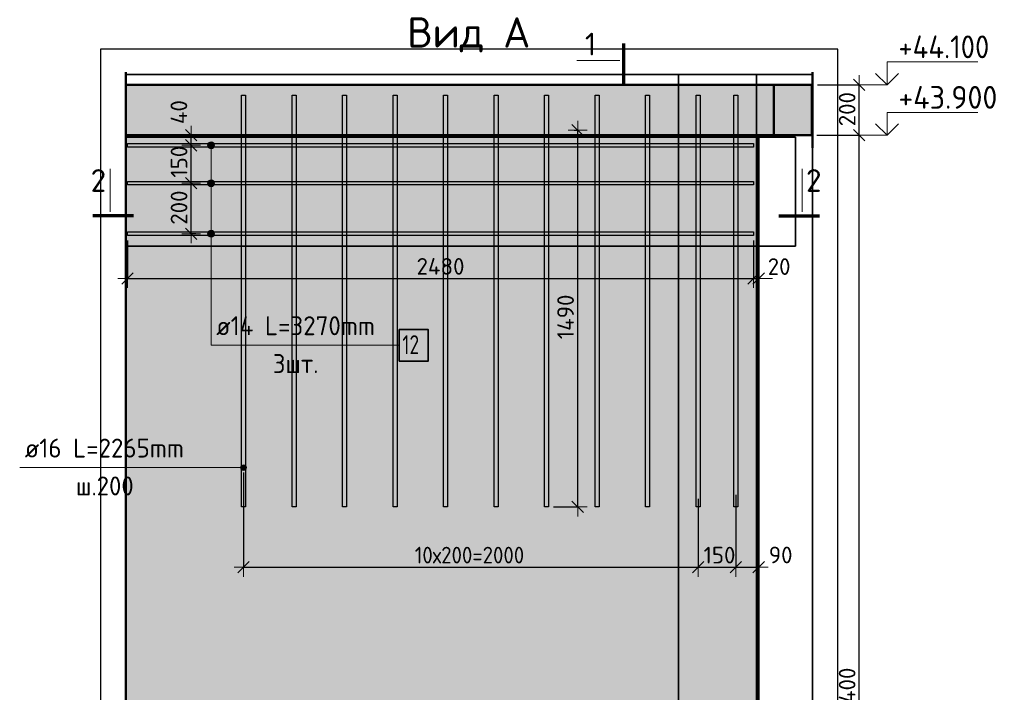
# Model space of a CAD drawing. Header units: millimetres. Extents: x 10987 to 63485, y -5166 to 39219.
# Tile 21 of 43: x 17970 to 21870, y 10985 to 13649. Entities that reach past the tile are written whole.
import ezdxf

# ---------------------------------------------------------------- set-up
doc = ezdxf.new("R2010")
doc.units = ezdxf.units.MM
doc.header["$PDMODE"] = 65
for name, color, linetype, lineweight in [('Standard', 7, 'Continuous', 25), ('Арм.стержн.горизонт. 2', 202, 'Continuous', 35), ('Высотная отметки_ общее', 7, 'Continuous', 13), ('Размерная линия_ общее', 7, 'Continuous', 13)]:
    doc.layers.add(name, color=color, linetype=linetype, lineweight=lineweight)
doc.layers.add('Арм.стержн. вертикальными 2', color=7, linetype='Continuous', lineweight=35, true_color=0x006e00)
doc.styles.add('ISOCPEUR', font='ISOCPEUR')
doc.dimstyles.new('DIMSTYLE_3', dxfattribs={"dimtxt": 66, "dimasz": 75, "dimexe": 0, "dimexo": 0, "dimgap": 33, "dimtad": 2, "dimdec": 0, "dimrnd": 5, "dimzin": 12, "dimdsep": 46, "dimtxsty": 'ISOCPEUR', "dimblk1": 'ALL_ML_STRICH', "dimblk2": 'ALL_ML_STRICH', "dimsah": 1, "dimcen": 0, "dimclrd": 7, "dimclre": 256, "dimclrt": 7, "dimadec": 0, "dimazin": 0, "dimtfac": 1, "dimtdec": 0, "dimtix": 1, "dimtmove": 2, "dimatfit": 3, "dimfxl": 0, "dimtvp": 1.2, "dimtzin": 0, "dimlwd": 0, "dimlwe": -3, "dimarcsym": 0})
doc.dimstyles.new('DIMSTYLE_6', dxfattribs={"dimtxt": 66, "dimasz": 75, "dimexe": 0, "dimexo": 0, "dimgap": 33, "dimtad": 2, "dimdec": 0, "dimrnd": 5, "dimzin": 12, "dimdsep": 46, "dimtxsty": 'ISOCPEUR', "dimblk1": 'ALL_ML_STRICH', "dimblk2": 'ALL_ML_STRICH', "dimsah": 1, "dimcen": 0, "dimclrd": 7, "dimclre": 256, "dimclrt": 7, "dimadec": 0, "dimazin": 0, "dimtfac": 1, "dimtdec": 0, "dimtix": 1, "dimtmove": 2, "dimatfit": 3, "dimfxl": 0, "dimtzin": 0, "dimlwd": 0, "dimlwe": -3, "dimarcsym": 0})

# ---------------------------------------------------------------- blocks, each defined once
blk = doc.blocks.new('ALL_ML_STRICH')
at = {"color": 0, "linetype": 'ByBlock', "lineweight": -2}
for p, q in [((-1, 0), (0.5, 0)), ((-0.3, -0.3), (0.3, 0.3)), ((0, -0.5), (0, 0.5))]:
    blk.add_line(p, q, dxfattribs=at)
blk = doc.blocks.new('*D42')
at = {"layer": 'DEFPOINTS', "color": 7, "linetype": 'Continuous', "lineweight": 13, "transparency": 33554687}
for p in [(20146.5, 13211.3), (20064.8, 11719.3), (20180, 11719.3)]:
    blk.add_point(p, dxfattribs=at)
at = {"layer": 'Размерная линия_ общее', "color": 253, "linetype": 'Continuous', "lineweight": -2, "true_color": 0xa0a0a0, "transparency": 33554687}
for p, q in [((20166.5, 13211.3), (20180, 13211.3)), ((20084.8, 11719.3), (20180, 11719.3))]:
    blk.add_line(p, q, dxfattribs=at)
at = {"layer": 'Размерная линия_ общее', "color": 7, "linetype": 'Continuous', "lineweight": -2, "transparency": 33554687}
blk.add_line((20180, 11719.3), (20180, 13211.3), dxfattribs=at)
at = {"layer": 'Размерная линия_ общее', "color": 7, "linetype": 'Continuous', "lineweight": 13, "transparency": 33554687, "xscale": 75, "yscale": 75, "zscale": 75}
for p, rotation in [((20180, 13211.3), 90), ((20180, 11719.3), 270)]:
    blk.add_blockref('ALL_ML_STRICH', p, dxfattribs=dict(at, rotation=rotation))
at = {"layer": 'Размерная линия_ общее', "color": 7, "linetype": 'Continuous', "lineweight": 13, "transparency": 33554687, "insert": (20132, 12471.9), "char_height": 66, "width": 264, "attachment_point": 5, "rotation": 90, "style": 'ISOCPEUR'}
blk.add_mtext('\\A1;{1490}', dxfattribs=at)
blk = doc.blocks.new('*D116')
at = {"layer": 'DEFPOINTS', "color": 7, "linetype": 'Continuous', "lineweight": 13, "transparency": 33554687}
for p in [(18856.8, 11875), (20656.8, 11771.7), (18856.8, 11480.4)]:
    blk.add_point(p, dxfattribs=at)
at = {"layer": 'Размерная линия_ общее', "color": 253, "linetype": 'Continuous', "lineweight": -2, "true_color": 0xa0a0a0, "transparency": 33554687}
for p, q in [((18856.8, 11855), (18856.8, 11480.4)), ((20656.8, 11751.7), (20656.8, 11480.4))]:
    blk.add_line(p, q, dxfattribs=at)
at = {"layer": 'Размерная линия_ общее', "color": 7, "linetype": 'Continuous', "lineweight": -2, "transparency": 33554687}
blk.add_line((18856.8, 11480.4), (20656.8, 11480.4), dxfattribs=at)
at = {"layer": 'Размерная линия_ общее', "color": 7, "linetype": 'Continuous', "lineweight": 13, "transparency": 33554687, "xscale": 75, "yscale": 75, "zscale": 75, "rotation": 180}
blk.add_blockref('ALL_ML_STRICH', (18856.8, 11480.4), dxfattribs=at)
at = {"layer": 'Размерная линия_ общее', "color": 7, "linetype": 'Continuous', "lineweight": 13, "transparency": 33554687, "xscale": 75, "yscale": 75, "zscale": 75}
blk.add_blockref('ALL_ML_STRICH', (20656.8, 11480.4), dxfattribs=at)
at = {"layer": 'Размерная линия_ общее', "color": 7, "linetype": 'Continuous', "lineweight": 13, "transparency": 33554687, "insert": (19534.8, 11561.4), "char_height": 66, "width": 3.3, "attachment_point": 1, "line_spacing_factor": 0.60241, "style": 'ISOCPEUR'}
blk.add_mtext('\\W0.91;10х200=2000', dxfattribs=at)
blk = doc.blocks.new('*D117')
at = {"layer": 'DEFPOINTS', "color": 7, "linetype": 'Continuous', "lineweight": 13, "transparency": 33554687}
for p in [(20806.8, 11787.3), (20656.8, 11771.7), (20656.8, 11480.4)]:
    blk.add_point(p, dxfattribs=at)
at = {"layer": 'Размерная линия_ общее', "color": 253, "linetype": 'Continuous', "lineweight": -2, "true_color": 0xa0a0a0, "transparency": 33554687}
for p, q in [((20656.8, 11751.7), (20656.8, 11480.4)), ((20806.8, 11767.3), (20806.8, 11480.4))]:
    blk.add_line(p, q, dxfattribs=at)
at = {"layer": 'Размерная линия_ общее', "color": 7, "linetype": 'Continuous', "lineweight": -2, "transparency": 33554687}
blk.add_line((20656.8, 11480.4), (20806.8, 11480.4), dxfattribs=at)
at = {"layer": 'Размерная линия_ общее', "color": 7, "linetype": 'Continuous', "lineweight": 13, "transparency": 33554687, "xscale": 75, "yscale": 75, "zscale": 75, "rotation": 180}
blk.add_blockref('ALL_ML_STRICH', (20656.8, 11480.4), dxfattribs=at)
at = {"layer": 'Размерная линия_ общее', "color": 7, "linetype": 'Continuous', "lineweight": 13, "transparency": 33554687, "xscale": 75, "yscale": 75, "zscale": 75}
blk.add_blockref('ALL_ML_STRICH', (20806.8, 11480.4), dxfattribs=at)
at = {"layer": 'Размерная линия_ общее', "color": 7, "linetype": 'Continuous', "lineweight": 13, "transparency": 33554687, "insert": (20741.7, 11528.4), "char_height": 66, "width": 198, "attachment_point": 5, "style": 'ISOCPEUR'}
blk.add_mtext('\\A1;{150}', dxfattribs=at)
blk = doc.blocks.new('*D118')
at = {"layer": 'DEFPOINTS', "color": 7, "linetype": 'Continuous', "lineweight": 13, "transparency": 33554687}
for p in [(20806.8, 11787.3), (20806.8, 11480.4), (20896.8, 11491.3)]:
    blk.add_point(p, dxfattribs=at)
at = {"layer": 'Размерная линия_ общее', "color": 253, "linetype": 'Continuous', "lineweight": -2, "true_color": 0xa0a0a0, "transparency": 33554687}
for p, q in [((20806.8, 11767.3), (20806.8, 11480.4)), ((20896.8, 11480.4), (20896.8, 11480.4))]:
    blk.add_line(p, q, dxfattribs=at)
at = {"layer": 'Размерная линия_ общее', "color": 7, "linetype": 'Continuous', "lineweight": -2, "transparency": 33554687}
blk.add_line((20806.8, 11480.4), (20896.8, 11480.4), dxfattribs=at)
at = {"layer": 'Размерная линия_ общее', "color": 7, "linetype": 'Continuous', "lineweight": 13, "transparency": 33554687, "xscale": 75, "yscale": 75, "zscale": 75, "rotation": 180}
blk.add_blockref('ALL_ML_STRICH', (20806.8, 11480.4), dxfattribs=at)
at = {"layer": 'Размерная линия_ общее', "color": 7, "linetype": 'Continuous', "lineweight": 13, "transparency": 33554687, "xscale": 75, "yscale": 75, "zscale": 75}
blk.add_blockref('ALL_ML_STRICH', (20896.8, 11480.4), dxfattribs=at)
at = {"layer": 'Размерная линия_ общее', "color": 7, "linetype": 'Continuous', "lineweight": 13, "transparency": 33554687, "insert": (20984, 11528.9), "char_height": 66, "width": 132, "attachment_point": 5, "style": 'ISOCPEUR'}
blk.add_mtext('\\A1;{90}', dxfattribs=at)
blk = doc.blocks.new('*D119')
at = {"layer": 'DEFPOINTS', "color": 7, "linetype": 'Continuous', "lineweight": 13, "transparency": 33554687}
for p in [(18396.8, 12794.3), (20876.8, 12794.3), (18396.8, 12623.9)]:
    blk.add_point(p, dxfattribs=at)
at = {"layer": 'Размерная линия_ общее', "color": 253, "linetype": 'Continuous', "lineweight": -2, "true_color": 0xa0a0a0, "transparency": 33554687}
for p, q in [((18396.8, 12774.3), (18396.8, 12623.9)), ((20876.8, 12774.3), (20876.8, 12623.9))]:
    blk.add_line(p, q, dxfattribs=at)
at = {"layer": 'Размерная линия_ общее', "color": 7, "linetype": 'Continuous', "lineweight": -2, "transparency": 33554687}
blk.add_line((18396.8, 12623.9), (20876.8, 12623.9), dxfattribs=at)
at = {"layer": 'Размерная линия_ общее', "color": 7, "linetype": 'Continuous', "lineweight": 13, "transparency": 33554687, "xscale": 75, "yscale": 75, "zscale": 75, "rotation": 180}
blk.add_blockref('ALL_ML_STRICH', (18396.8, 12623.9), dxfattribs=at)
at = {"layer": 'Размерная линия_ общее', "color": 7, "linetype": 'Continuous', "lineweight": 13, "transparency": 33554687, "xscale": 75, "yscale": 75, "zscale": 75}
blk.add_blockref('ALL_ML_STRICH', (20876.8, 12623.9), dxfattribs=at)
at = {"layer": 'Размерная линия_ общее', "color": 7, "linetype": 'Continuous', "lineweight": 13, "transparency": 33554687, "insert": (19636.8, 12671.9), "char_height": 66, "width": 264, "attachment_point": 5, "style": 'ISOCPEUR'}
blk.add_mtext('\\A1;{2480}', dxfattribs=at)
blk = doc.blocks.new('*D120')
at = {"layer": 'DEFPOINTS', "color": 7, "linetype": 'Continuous', "lineweight": 13, "transparency": 33554687}
for p in [(20876.8, 12794.3), (20896.8, 12737.9), (20876.8, 12623.9)]:
    blk.add_point(p, dxfattribs=at)
at = {"layer": 'Размерная линия_ общее', "color": 253, "linetype": 'Continuous', "lineweight": -2, "true_color": 0xa0a0a0, "transparency": 33554687}
for p, q in [((20876.8, 12774.3), (20876.8, 12623.9)), ((20896.8, 12717.9), (20896.8, 12623.9))]:
    blk.add_line(p, q, dxfattribs=at)
at = {"layer": 'Размерная линия_ общее', "color": 7, "linetype": 'Continuous', "lineweight": -2, "transparency": 33554687}
blk.add_line((20876.8, 12623.9), (20896.8, 12623.9), dxfattribs=at)
at = {"layer": 'Размерная линия_ общее', "color": 7, "linetype": 'Continuous', "lineweight": 13, "transparency": 33554687, "xscale": 75, "yscale": 75, "zscale": 75}
blk.add_blockref('ALL_ML_STRICH', (20896.8, 12623.9), dxfattribs=at)
at = {"layer": 'Размерная линия_ общее', "color": 7, "linetype": 'Continuous', "lineweight": 13, "transparency": 33554687, "xscale": 75, "yscale": 75, "zscale": 75, "rotation": 180}
blk.add_blockref('ALL_ML_STRICH', (20876.8, 12623.9), dxfattribs=at)
at = {"layer": 'Размерная линия_ общее', "color": 7, "linetype": 'Continuous', "lineweight": 13, "transparency": 33554687, "insert": (20977.8, 12671.1), "char_height": 66, "width": 132, "attachment_point": 5, "style": 'ISOCPEUR'}
blk.add_mtext('\\A1;{20}', dxfattribs=at)
blk = doc.blocks.new('ПРОСТАНОВКА_РАЗМЕРОВ_0')
at = {"layer": 'Арм.стержн. вертикальными 2', "linetype": 'Continuous', "lineweight": 13, "transparency": 33554687}
for points in [[(18847.2, 11869.2), (18847.2, 11880.4), (18845.6, 11874.8)], [(18847.2, 11880.4), (18851.2, 11865.1), (18851.2, 11884.5)], [(18847.2, 11880.4), (18847.2, 11869.2), (18851.2, 11865.1)], [(18851.2, 11884.5), (18856.8, 11863.6), (18856.8, 11886.1)], [(18851.2, 11884.5), (18851.2, 11865.1), (18856.8, 11863.6)], [(18856.8, 11886.1), (18856.8, 11863.6), (18862.5, 11865.1)], [(18856.8, 11886.1), (18862.5, 11865.1), (18862.5, 11884.5)], [(18862.5, 11884.5), (18862.5, 11865.1), (18866.5, 11869.2)], [(18862.5, 11884.5), (18866.5, 11869.2), (18866.5, 11880.4)], [(18866.5, 11880.4), (18866.5, 11869.2), (18868.1, 11874.8)]]:
    blk.add_hatch(color=7, dxfattribs=at).paths.add_polyline_path(points)
at = {"layer": 'Арм.стержн. вертикальными 2', "color": 7, "linetype": 'Continuous', "lineweight": 13, "transparency": 33554687}
for p, q in [((18707.5, 11874.8), (18856.8, 11874.8)), ((18845.6, 11874.8), (18845.6, 11874.8)), ((18856.8, 11886.1), (18856.8, 11886.1)), ((18856.8, 11863.6), (18856.8, 11863.6)), ((18868.1, 11874.8), (18868.1, 11874.8))]:
    blk.add_line(p, q, dxfattribs=at)
blk.add_circle((18856.8, 11874.8), 11.3, dxfattribs=at)
blk = doc.blocks.new('ПРОСТАНОВКА_РАЗМЕРОВ_1')
at = {"layer": 'Арм.стержн.горизонт. 2', "linetype": 'Continuous', "lineweight": 13, "transparency": 33554687}
for points in [[(18714.5, 13151.3), (18741.5, 13151.3), (18739.6, 13158)], [(18714.5, 13151.3), (18739.6, 13158), (18716.4, 13158)], [(18716.4, 13144.5), (18741.5, 13151.3), (18714.5, 13151.3)], [(18716.4, 13158), (18739.6, 13158), (18734.8, 13162.9)], [(18716.4, 13158), (18734.8, 13162.9), (18721.3, 13162.9)], [(18716.4, 13144.5), (18739.6, 13144.5), (18741.5, 13151.3)], [(18721.3, 13139.6), (18739.6, 13144.5), (18716.4, 13144.5)], [(18721.3, 13162.9), (18734.8, 13162.9), (18728, 13164.8)], [(18721.3, 13139.6), (18734.8, 13139.6), (18739.6, 13144.5)], [(18734.8, 13139.6), (18721.3, 13139.6), (18728, 13137.8)]]:
    blk.add_hatch(color=7, dxfattribs=at).paths.add_polyline_path(points)
at = {"layer": 'Арм.стержн.горизонт. 2', "color": 7, "linetype": 'Continuous', "lineweight": 13, "transparency": 33554687}
for p, q in [((18714.5, 13151.3), (18714.5, 13151.3)), ((18728, 13164.8), (18728, 13164.8)), ((18728, 12359.3), (18728, 13151.3)), ((18741.5, 13151.3), (18741.5, 13151.3)), ((18728, 13137.8), (18728, 13137.8))]:
    blk.add_line(p, q, dxfattribs=at)
blk.add_circle((18728, 13151.3), 13.5, dxfattribs=at)
blk = doc.blocks.new('ПРОСТАНОВКА_РАЗМЕРОВ_2')
at = {"layer": 'Арм.стержн.горизонт. 2', "linetype": 'Continuous', "lineweight": 13, "transparency": 33554687}
for points in [[(18714.5, 12801.3), (18741.5, 12801.3), (18739.6, 12808)], [(18714.5, 12801.3), (18739.6, 12808), (18716.4, 12808)], [(18716.4, 12794.5), (18741.5, 12801.3), (18714.5, 12801.3)], [(18716.4, 12808), (18739.6, 12808), (18734.8, 12812.9)], [(18716.4, 12808), (18734.8, 12812.9), (18721.3, 12812.9)], [(18716.4, 12794.5), (18739.6, 12794.5), (18741.5, 12801.3)], [(18721.3, 12789.6), (18739.6, 12794.5), (18716.4, 12794.5)], [(18721.3, 12812.9), (18734.8, 12812.9), (18728, 12814.8)], [(18721.3, 12789.6), (18734.8, 12789.6), (18739.6, 12794.5)], [(18734.8, 12789.6), (18721.3, 12789.6), (18728, 12787.8)]]:
    blk.add_hatch(color=7, dxfattribs=at).paths.add_polyline_path(points)
at = {"layer": 'Арм.стержн.горизонт. 2', "color": 7, "linetype": 'Continuous', "lineweight": 13, "transparency": 33554687}
for p, q in [((18714.5, 12801.3), (18714.5, 12801.3)), ((18728, 12814.8), (18728, 12814.8)), ((18728, 12359.3), (18728, 12801.3)), ((18741.5, 12801.3), (18741.5, 12801.3)), ((18728, 12787.8), (18728, 12787.8))]:
    blk.add_line(p, q, dxfattribs=at)
blk.add_circle((18728, 12801.3), 13.5, dxfattribs=at)
blk = doc.blocks.new('*D250')
at = {"layer": 'DEFPOINTS', "color": 7, "linetype": 'Continuous', "lineweight": 13, "transparency": 33554687}
for p in [(21106.8, 13191.3), (20956.8, 8791.3), (21295.2, 8791.3)]:
    blk.add_point(p, dxfattribs=at)
at = {"layer": 'Размерная линия_ общее', "color": 253, "linetype": 'Continuous', "lineweight": -2, "true_color": 0xa0a0a0, "transparency": 33554687}
for p, q in [((21126.8, 13191.3), (21295.2, 13191.3)), ((20976.8, 8791.3), (21295.2, 8791.3))]:
    blk.add_line(p, q, dxfattribs=at)
at = {"layer": 'Размерная линия_ общее', "color": 7, "linetype": 'Continuous', "lineweight": -2, "transparency": 33554687}
blk.add_line((21295.2, 8791.3), (21295.2, 13191.3), dxfattribs=at)
at = {"layer": 'Размерная линия_ общее', "color": 7, "linetype": 'Continuous', "lineweight": 13, "transparency": 33554687, "xscale": 75, "yscale": 75, "zscale": 75}
for p, rotation in [((21295.2, 13191.3), 90), ((21295.2, 8791.3), 270)]:
    blk.add_blockref('ALL_ML_STRICH', p, dxfattribs=dict(at, rotation=rotation))
at = {"layer": 'Размерная линия_ общее', "color": 7, "linetype": 'Continuous', "lineweight": 13, "transparency": 33554687, "insert": (21247.2, 10988), "char_height": 66, "width": 264, "attachment_point": 5, "rotation": 90, "style": 'ISOCPEUR'}
blk.add_mtext('\\A1;{4400}', dxfattribs=at)
blk = doc.blocks.new('*D251')
at = {"layer": 'DEFPOINTS', "color": 7, "linetype": 'Continuous', "lineweight": 13, "transparency": 33554687}
for p in [(21110.5, 13391.3), (21106.8, 13191.3), (21295.2, 13191.3)]:
    blk.add_point(p, dxfattribs=at)
at = {"layer": 'Размерная линия_ общее', "color": 253, "linetype": 'Continuous', "lineweight": -2, "true_color": 0xa0a0a0, "transparency": 33554687}
for p, q in [((21130.5, 13391.3), (21295.2, 13391.3)), ((21126.8, 13191.3), (21295.2, 13191.3))]:
    blk.add_line(p, q, dxfattribs=at)
at = {"layer": 'Размерная линия_ общее', "color": 7, "linetype": 'Continuous', "lineweight": -2, "transparency": 33554687}
blk.add_line((21295.2, 13191.3), (21295.2, 13391.3), dxfattribs=at)
at = {"layer": 'Размерная линия_ общее', "color": 7, "linetype": 'Continuous', "lineweight": 13, "transparency": 33554687, "xscale": 75, "yscale": 75, "zscale": 75}
for p, rotation in [((21295.2, 13391.3), 90), ((21295.2, 13191.3), 270)]:
    blk.add_blockref('ALL_ML_STRICH', p, dxfattribs=dict(at, rotation=rotation))
at = {"layer": 'Размерная линия_ общее', "color": 7, "linetype": 'Continuous', "lineweight": 13, "transparency": 33554687, "insert": (21247.2, 13294.6), "char_height": 66, "width": 198, "attachment_point": 5, "rotation": 90, "style": 'ISOCPEUR'}
blk.add_mtext('\\A1;{200}', dxfattribs=at)
blk = doc.blocks.new('COMPLEX_ELEVATIONDIM_1')
at = {"layer": 'Высотная отметки_ общее', "color": 7, "linetype": 'Continuous', "lineweight": 13, "transparency": 33554687}
for p, q in [((21405.2, 13391.3), (21405.2, 13481.3)), ((21405.2, 13481.3), (21765.2, 13481.3)), ((21405.2, 13391.3), (21360.2, 13436.3)), ((21405.2, 13391.3), (21450.2, 13436.3)), ((21405.2, 13391.3), (21299.1, 13391.3)), ((21405.2, 13391.3), (21405.2, 13391.3)), ((21405.2, 13391.3), (21405.2, 13391.3)), ((21405.2, 13391.3), (21405.2, 13391.3)), ((21405.2, 13391.3), (21405.2, 13391.3)), ((21405.2, 13191.3), (21405.2, 13281.3)), ((21405.2, 13281.3), (21765.2, 13281.3)), ((21405.2, 13191.3), (21360.2, 13236.3)), ((21405.2, 13191.3), (21450.2, 13236.3)), ((21405.2, 13191.3), (21299.1, 13191.3)), ((21405.2, 13191.3), (21405.2, 13191.3)), ((21405.2, 13191.3), (21405.2, 13191.3)), ((21405.2, 13191.3), (21405.2, 13191.3)), ((21405.2, 13191.3), (21405.2, 13191.3)), ((21405.2, 8791.3), (21405.2, 8881.3)), ((21405.2, 8881.3), (21765.2, 8881.3)), ((21405.2, 8791.3), (21360.2, 8836.3)), ((21405.2, 8791.3), (21450.2, 8836.3)), ((21405.2, 8791.3), (21405.2, 8791.3)), ((21405.2, 8791.3), (21405.2, 8791.3)), ((21405.2, 8791.3), (21405.2, 8791.3)), ((21405.2, 8791.3), (21405.2, 8791.3))]:
    blk.add_line(p, q, dxfattribs=at)
blk.add_lwpolyline([(21405.2, 8791.3), (21345.2, 8791.3), (21345.2, 8791.3), (21299.1, 8791.3)], dxfattribs=at)
at = {"layer": 'Высотная отметки_ общее', "color": 7, "linetype": 'Continuous', "lineweight": 13, "transparency": 33554687, "char_height": 90, "attachment_point": 7, "style": 'ISOCPEUR'}
for s, insert, width in [('\\W0.92;+44.100', (21450.2, 13496.3), 446.051), ('\\W0.96;+43.900', (21450.2, 13296.3), 456.775), ('\\W0.96;+39.500', (21450.2, 8896.3), 447.716)]:
    blk.add_mtext(s, dxfattribs=dict(at, insert=insert, width=width))
blk = doc.blocks.new('*D253')
at = {"layer": 'DEFPOINTS', "color": 7, "linetype": 'Continuous', "lineweight": 13, "transparency": 33554687}
for p in [(18659.9, 13001.3), (18649.1, 12801.3), (18687.8, 12801.3)]:
    blk.add_point(p, dxfattribs=at)
at = {"layer": 'Размерная линия_ общее', "color": 253, "linetype": 'Continuous', "lineweight": -2, "true_color": 0xa0a0a0, "transparency": 33554687}
for p, q in [((18649.1, 13001.3), (18649.1, 13001.3)), ((18667.8, 12801.3), (18649.1, 12801.3))]:
    blk.add_line(p, q, dxfattribs=at)
at = {"layer": 'Размерная линия_ общее', "color": 7, "linetype": 'Continuous', "lineweight": -2, "transparency": 33554687}
blk.add_line((18649.1, 12801.3), (18649.1, 13001.3), dxfattribs=at)
at = {"layer": 'Размерная линия_ общее', "color": 7, "linetype": 'Continuous', "lineweight": 13, "transparency": 33554687, "xscale": 75, "yscale": 75, "zscale": 75}
for p, rotation in [((18649.1, 13001.3), 90), ((18649.1, 12801.3), 270)]:
    blk.add_blockref('ALL_ML_STRICH', p, dxfattribs=dict(at, rotation=rotation))
at = {"layer": 'Размерная линия_ общее', "color": 7, "linetype": 'Continuous', "lineweight": 13, "transparency": 33554687, "insert": (18601.1, 12904.6), "char_height": 66, "width": 198, "attachment_point": 5, "rotation": 90, "style": 'ISOCPEUR'}
blk.add_mtext('\\A1;{200}', dxfattribs=at)
blk = doc.blocks.new('*D254')
at = {"layer": 'DEFPOINTS', "color": 7, "linetype": 'Continuous', "lineweight": 13, "transparency": 33554687}
for p in [(18653.4, 13151.3), (18649.1, 13001.3), (18659.9, 13001.3)]:
    blk.add_point(p, dxfattribs=at)
at = {"layer": 'Размерная линия_ общее', "color": 253, "linetype": 'Continuous', "lineweight": -2, "true_color": 0xa0a0a0, "transparency": 33554687}
for p, q in [((18649.1, 13151.3), (18649.1, 13151.3)), ((18649.1, 13001.3), (18649.1, 13001.3))]:
    blk.add_line(p, q, dxfattribs=at)
at = {"layer": 'Размерная линия_ общее', "color": 7, "linetype": 'Continuous', "lineweight": -2, "transparency": 33554687}
blk.add_line((18649.1, 13001.3), (18649.1, 13151.3), dxfattribs=at)
at = {"layer": 'Размерная линия_ общее', "color": 7, "linetype": 'Continuous', "lineweight": 13, "transparency": 33554687, "xscale": 75, "yscale": 75, "zscale": 75}
for p, rotation in [((18649.1, 13151.3), 90), ((18649.1, 13001.3), 270)]:
    blk.add_blockref('ALL_ML_STRICH', p, dxfattribs=dict(at, rotation=rotation))
at = {"layer": 'Размерная линия_ общее', "color": 7, "linetype": 'Continuous', "lineweight": 13, "transparency": 33554687, "insert": (18601.1, 13086.2), "char_height": 66, "width": 198, "attachment_point": 5, "rotation": 90, "style": 'ISOCPEUR'}
blk.add_mtext('\\A1;{150}', dxfattribs=at)
blk = doc.blocks.new('*D255')
at = {"layer": 'DEFPOINTS', "color": 7, "linetype": 'Continuous', "lineweight": 13, "transparency": 33554687}
for p in [(18657.9, 13191.3), (18649.1, 13151.3), (18653.4, 13151.3)]:
    blk.add_point(p, dxfattribs=at)
at = {"layer": 'Размерная линия_ общее', "color": 253, "linetype": 'Continuous', "lineweight": -2, "true_color": 0xa0a0a0, "transparency": 33554687}
for p, q in [((18649.1, 13191.3), (18649.1, 13191.3)), ((18649.1, 13151.3), (18649.1, 13151.3))]:
    blk.add_line(p, q, dxfattribs=at)
at = {"layer": 'Размерная линия_ общее', "color": 7, "linetype": 'Continuous', "lineweight": -2, "transparency": 33554687}
blk.add_line((18649.1, 13151.3), (18649.1, 13191.3), dxfattribs=at)
at = {"layer": 'Размерная линия_ общее', "color": 7, "linetype": 'Continuous', "lineweight": 13, "transparency": 33554687, "xscale": 75, "yscale": 75, "zscale": 75}
for p, rotation in [((18649.1, 13191.3), 90), ((18649.1, 13151.3), 270)]:
    blk.add_blockref('ALL_ML_STRICH', p, dxfattribs=dict(at, rotation=rotation))
at = {"layer": 'Размерная линия_ общее', "color": 7, "linetype": 'Continuous', "lineweight": 13, "transparency": 33554687, "insert": (18600.5, 13282.8), "char_height": 66, "width": 132, "attachment_point": 5, "rotation": 90, "style": 'ISOCPEUR'}
blk.add_mtext('\\A1;{40}', dxfattribs=at)

msp = doc.modelspace()

# ---------------------------------------------------------------- hatches: boundary and pattern name
at = {"layer": 'Standard', "linetype": 'Continuous', "lineweight": -3, "transparency": 33554687}
for points in [[(20956.8, 13191.3), (20956.8, 13391.3), (18390.5, 13391.3), (18390.5, 13191.3)], [(21106.8, 13391.3), (21106.8, 13191.3), (21110.5, 13191.3), (21110.5, 13391.3)]]:
    msp.add_hatch(color=7, dxfattribs=at).paths.add_polyline_path(points)
at = {"layer": 'Standard', "linetype": 'Continuous', "lineweight": 13, "transparency": 33554687}
for points in [[(20956.8, 13191.3), (21106.8, 13191.3), (21106.8, 13391.3), (20956.8, 13391.3)], [(20896.8, 13191.3), (18390.5, 13191.3), (18390.5, 8791.3), (20896.8, 8791.3)]]:
    msp.add_hatch(color=7, dxfattribs=at).paths.add_polyline_path(points)
at = {"layer": 'Арм.стержн.горизонт. 2', "linetype": 'Continuous', "lineweight": 13, "transparency": 33554687}
for points in [[(18714.5, 13001.3), (18741.5, 13001.3), (18739.6, 13008)], [(18714.5, 13001.3), (18739.6, 13008), (18716.4, 13008)], [(18716.4, 12994.5), (18741.5, 13001.3), (18714.5, 13001.3)], [(18716.4, 13008), (18739.6, 13008), (18734.8, 13012.9)], [(18716.4, 13008), (18734.8, 13012.9), (18721.3, 13012.9)], [(18716.4, 12994.5), (18739.6, 12994.5), (18741.5, 13001.3)], [(18721.3, 12989.6), (18739.6, 12994.5), (18716.4, 12994.5)], [(18721.3, 13012.9), (18734.8, 13012.9), (18728, 13014.8)], [(18721.3, 12989.6), (18734.8, 12989.6), (18739.6, 12994.5)], [(18734.8, 12989.6), (18721.3, 12989.6), (18728, 12987.8)]]:
    msp.add_hatch(color=7, dxfattribs=at).paths.add_polyline_path(points)

# ---------------------------------------------------------------- linework, layer by layer
at = {"color": 52, "linetype": 'Continuous', "lineweight": -3, "transparency": 33554687}
for p, q in [((20579.7, 13432.1), (20888.5, 13432.1)), ((20579.7, 8609), (20579.7, 13432.1)), ((20579.7, 13432.1), (20579.7, 8609)), ((20888.5, 13432.1), (20579.7, 13432.1)), ((20888.5, 13432.1), (20888.5, 8609)), ((20888.5, 8609), (20888.5, 13432.1)), ((18390.5, 12752.5), (18390.5, 13183)), ((18390.5, 13183), (18390.5, 12752.5)), ((21042.1, 13183), (18390.5, 13183)), ((18390.5, 13183), (21042.1, 13183)), ((21042.1, 13183), (21042.1, 12752.5)), ((21042.1, 12752.5), (21042.1, 13183)), ((18390.5, 12752.5), (21042.1, 12752.5)), ((21042.1, 12752.5), (18390.5, 12752.5))]:
    msp.add_line(p, q, dxfattribs=at)
at = {"layer": 'Standard', "color": 7, "linetype": 'Continuous', "lineweight": 70, "transparency": 33554687}
for p, q in [((20362.5, 13394.4), (20362.5, 13555.2)), ((18421, 12872.2), (18260.2, 12872.2)), ((20977.3, 12872.2), (21138.1, 12872.2))]:
    msp.add_line(p, q, dxfattribs=at)
at = {"layer": 'Standard', "color": 7, "linetype": 'Continuous', "lineweight": 13, "transparency": 33554687}
for p, q in [((20346.5, 13486.6), (20176.9, 13486.6)), ((18328.7, 12888.2), (18328.7, 13057.8)), ((21069.6, 12888.2), (21069.6, 13057.8))]:
    msp.add_line(p, q, dxfattribs=at)
at = {"layer": 'Standard', "color": 7, "linetype": 'Continuous', "lineweight": 50, "transparency": 33554687}
for p, q in [((18390.5, 13441.3), (18390.5, 13141.3)), ((21110.5, 13141.3), (21110.5, 13441.3)), ((20956.8, 13391.3), (18390.5, 13391.3)), ((20956.8, 13391.3), (21106.8, 13391.3)), ((20956.8, 13191.3), (20956.8, 13391.3)), ((21106.8, 13391.3), (21106.8, 13191.3)), ((21110.5, 13391.3), (21106.8, 13391.3)), ((18390.5, 8741.3), (18390.5, 13241.3)), ((18390.5, 13191.3), (20956.8, 13191.3)), ((20896.8, 8791.3), (20896.8, 13191.3)), ((21106.8, 13191.3), (20956.8, 13191.3)), ((21106.8, 13191.3), (21110.5, 13191.3))]:
    msp.add_line(p, q, dxfattribs=at)
at = {"layer": 'Standard', "color": 52, "linetype": 'Continuous', "lineweight": -3, "transparency": 33554687}
for p, q in [((21110.5, 13432.1), (18390.5, 13432.1)), ((18390.5, 13432.1), (21110.5, 13432.1)), ((18390.5, 8421.3), (18390.5, 13432.1)), ((18390.5, 13432.1), (18390.5, 8421.3)), ((21110.5, 8421.3), (21110.5, 13432.1)), ((21110.5, 13432.1), (21110.5, 8421.3))]:
    msp.add_line(p, q, dxfattribs=at)
at = {"layer": 'Standard', "color": 7, "linetype": 'Continuous', "lineweight": 25, "transparency": 33554687}
msp.add_lwpolyline([(18290.5, 8321.3), (21210.5, 8321.3), (21210.5, 13532.1), (18290.5, 13532.1), (18290.5, 8321.3)], dxfattribs=at)
at = {"layer": 'Арм.стержн. вертикальными 2', "color": 7, "linetype": 'Continuous', "lineweight": 13, "transparency": 33554687}
msp.add_line((17970, 11874.8), (18707.5, 11874.8), dxfattribs=at)
at = {"layer": 'Арм.стержн. вертикальными 2', "color": 7, "linetype": 'Continuous', "lineweight": 25, "transparency": 33554687}
for points in [[(18864.8, 13349.3), (18864.8, 11719.3), (18848.8, 11719.3), (18848.8, 13349.3), (18864.8, 13349.3)], [(19064.8, 13349.3), (19064.8, 11719.3), (19048.8, 11719.3), (19048.8, 13349.3), (19064.8, 13349.3)], [(19264.8, 13349.3), (19264.8, 11719.3), (19248.8, 11719.3), (19248.8, 13349.3), (19264.8, 13349.3)], [(19464.8, 13349.3), (19464.8, 11719.3), (19448.8, 11719.3), (19448.8, 13349.3), (19464.8, 13349.3)], [(19664.8, 13349.3), (19664.8, 11719.3), (19648.8, 11719.3), (19648.8, 13349.3), (19664.8, 13349.3)], [(19864.8, 13349.3), (19864.8, 11719.3), (19848.8, 11719.3), (19848.8, 13349.3), (19864.8, 13349.3)], [(20064.8, 13349.3), (20064.8, 11719.3), (20048.8, 11719.3), (20048.8, 13349.3), (20064.8, 13349.3)], [(20264.8, 13349.3), (20264.8, 11719.3), (20248.8, 11719.3), (20248.8, 13349.3), (20264.8, 13349.3)], [(20464.8, 13349.3), (20464.8, 11719.3), (20448.8, 11719.3), (20448.8, 13349.3), (20464.8, 13349.3)], [(20664.8, 13349.3), (20664.8, 11719.3), (20648.8, 11719.3), (20648.8, 13349.3), (20664.8, 13349.3)], [(20814.8, 13349.3), (20814.8, 11719.3), (20798.8, 11719.3), (20798.8, 13349.3), (20814.8, 13349.3)]]:
    msp.add_lwpolyline(points, dxfattribs=at)
at = {"layer": 'Арм.стержн.горизонт. 2', "color": 7, "linetype": 'Continuous', "lineweight": 13, "transparency": 33554687}
for p, q in [((18714.5, 13001.3), (18714.5, 13001.3)), ((18728, 13014.8), (18728, 13014.8)), ((18728, 12359.3), (18728, 13001.3)), ((18728, 12987.8), (18728, 12987.8)), ((18741.5, 13001.3), (18741.5, 13001.3)), ((18728, 12359.3), (19473, 12359.3))]:
    msp.add_line(p, q, dxfattribs=at)
at = {"layer": 'Арм.стержн.горизонт. 2', "color": 7, "linetype": 'Continuous', "lineweight": 25, "transparency": 33554687}
for points in [[(20876.8, 13144.3), (18396.8, 13144.3), (18396.8, 13158.3), (20876.8, 13158.3), (20876.8, 13144.3)], [(20876.8, 12994.3), (18396.8, 12994.3), (18396.8, 13008.3), (20876.8, 13008.3), (20876.8, 12994.3)], [(20876.8, 12794.3), (18396.8, 12794.3), (18396.8, 12808.3), (20876.8, 12808.3), (20876.8, 12794.3)]]:
    msp.add_lwpolyline(points, dxfattribs=at)
at = {"layer": 'Арм.стержн.горизонт. 2', "color": 7, "linetype": 'Continuous', "lineweight": 35, "transparency": 33554687}
msp.add_lwpolyline([(19473, 12296.8), (19588, 12296.8), (19588, 12421.8), (19473, 12421.8), (19473, 12296.8)], dxfattribs=at)
at = {"layer": 'Арм.стержн.горизонт. 2', "color": 7, "linetype": 'Continuous', "lineweight": 13, "transparency": 33554687}
msp.add_circle((18728, 13001.3), 13.5, dxfattribs=at)

# ---------------------------------------------------------------- block references
at = {"layer": 'Арм.стержн. вертикальными 2', "color": 7, "linetype": 'Continuous', "lineweight": 13, "transparency": 33554687}
msp.add_blockref('ПРОСТАНОВКА_РАЗМЕРОВ_0', (0, 0), dxfattribs=at)
at = {"layer": 'Арм.стержн.горизонт. 2', "color": 7, "linetype": 'Continuous', "lineweight": 13, "transparency": 33554687}
for name in ['ПРОСТАНОВКА_РАЗМЕРОВ_1', 'ПРОСТАНОВКА_РАЗМЕРОВ_2']:
    msp.add_blockref(name, (0, 0), dxfattribs=at)
at = {"layer": 'Высотная отметки_ общее', "color": 7, "linetype": 'Continuous', "lineweight": 13, "transparency": 33554687}
msp.add_blockref('COMPLEX_ELEVATIONDIM_1', (0, 0), dxfattribs=at)

# ---------------------------------------------------------------- texts
at = {"layer": 'Standard', "color": 7, "linetype": 'Continuous', "lineweight": 13, "transparency": 33554687, "style": 'ISOCPEUR'}
for s, insert, char_height, width, attachment_point in [('\\A1;{\\fISOCPEUR|i0|b0;\\H120.000000;\\W1.000000;\\C7;Вид А}\\P', (19504.8, 13588.8), 120, 500.923, 4), ('\\A1;{\\fISOCPEUR|i0|b0;\\H90.000000;\\W1.000000;\\C7;1}\\P', (20208.6, 13507.2), 90, 70, 7), ('\\A1;{\\fISOCPEUR|i0|b0;\\H90.000000;\\W1.000000;\\C7;2}\\P', (18251, 12967), 90, 98, 7), ('\\A1;{\\fISOCPEUR|i0|b0;\\H90.000000;\\W1.000000;\\C7;2}\\P', (21084.3, 12967), 90, 98, 7)]:
    msp.add_mtext(s, dxfattribs=dict(at, insert=insert, char_height=char_height, width=width, attachment_point=attachment_point))
at = {"layer": 'Арм.стержн. вертикальными 2', "color": 7, "linetype": 'Continuous', "lineweight": 25, "transparency": 33554687, "char_height": 75, "attachment_point": 7, "style": 'ISOCPEUR'}
for s, insert, width in [('\\W0.96;ø16 L=2265mm ', (17990, 11914.8), 733.132), ('\\W0.95;ш.200 ', (18192.5, 11764.8), 327.999)]:
    msp.add_mtext(s, dxfattribs=dict(at, insert=insert, width=width))
at = {"layer": 'Арм.стержн.горизонт. 2', "color": 7, "linetype": 'Continuous', "lineweight": 25, "transparency": 33554687, "char_height": 75, "attachment_point": 7, "style": 'ISOCPEUR'}
for s, insert, width in [('\\W0.96;ø14 L=3270mm ', (18748, 12399.3), 740.662), ('\\W0.75;12', (19485.5, 12324.3), 118.07), ('\\W0.94;3шт. ', (18973, 12249.3), 290.322)]:
    msp.add_mtext(s, dxfattribs=dict(at, insert=insert, width=width))

# ---------------------------------------------------------------- dimensions: what is measured, and where the dimension line sits
at = {"layer": 'Размерная линия_ общее', "color": 7, "linetype": 'Continuous', "lineweight": 13, "transparency": 33554687}
for base, p1, p2, dimstyle, picture, middle in [((21295.2, 13391.3), (21126.8, 13191.3), (21130.5, 13391.3), 'DIMSTYLE_6', '*D251', (21247.2, 13294.6)), ((18649.1, 13191.3), (18649.1, 13151.3), (18649.1, 13191.3), 'DIMSTYLE_3', '*D255', (18600.5, 13282.8)), ((20180, 13211.3), (20084.8, 11719.3), (20166.5, 13211.3), 'DIMSTYLE_6', '*D42', (20132, 12471.9)), ((21295.2, 13191.3), (20976.8, 8791.3), (21126.8, 13191.3), 'DIMSTYLE_6', '*D250', (21247.2, 10988)), ((18649.1, 13151.3), (18649.1, 13001.3), (18649.1, 13151.3), 'DIMSTYLE_3', '*D254', (18601.1, 13086.2)), ((18649.1, 13001.3), (18667.8, 12801.3), (18649.1, 13001.3), 'DIMSTYLE_6', '*D253', (18601.1, 12904.6))]:
    dim = msp.add_linear_dim(base=base, p1=p1, p2=p2, angle=90, dimstyle=dimstyle, override={"dimpost": '<>', "dimclrd": 7, "dimclre": 253, "dimclrt": 7, "dimlwd": 0, "dimlwe": 65533}, dxfattribs=at)
    dim.commit()
    dim.dimension.update_dxf_attribs({"geometry": picture, "text_midpoint": middle, "dimtype": 160})
for base, p1, p2, dimstyle, picture, middle in [((20876.8, 12623.9), (18396.8, 12774.3), (20876.8, 12774.3), 'DIMSTYLE_6', '*D119', (19636.8, 12671.9)), ((20896.8, 12623.9), (20876.8, 12774.3), (20896.8, 12717.9), 'DIMSTYLE_3', '*D120', (20977.8, 12671.1)), ((20806.8, 11480.4), (20656.8, 11751.7), (20806.8, 11767.3), 'DIMSTYLE_3', '*D117', (20741.7, 11528.4)), ((20896.8, 11480.4), (20806.8, 11767.3), (20896.8, 11480.4), 'DIMSTYLE_3', '*D118', (20984, 11528.9))]:
    dim = msp.add_linear_dim(base=base, p1=p1, p2=p2, dimstyle=dimstyle, override={"dimpost": '<>', "dimclrd": 7, "dimclre": 253, "dimclrt": 7, "dimlwd": 0, "dimlwe": 65533}, dxfattribs=at)
    dim.commit()
    dim.dimension.update_dxf_attribs({"geometry": picture, "text_midpoint": middle, "dimtype": 160})
dim = msp.add_linear_dim(base=(20656.8, 11480.4), p1=(18856.8, 11855), p2=(20656.8, 11751.7), text='\\W0.91;10х200=2000', dimstyle='DIMSTYLE_6', override={"dimpost": '<>', "dimclrd": 7, "dimclre": 253, "dimclrt": 7, "dimlwd": 0, "dimlwe": 65533}, dxfattribs=at)
dim.commit()
dim.dimension.update_dxf_attribs({"geometry": '*D116', "text_midpoint": (19756.8, 11513.4), "dimtype": 160})

doc.saveas('drawing.dxf')
